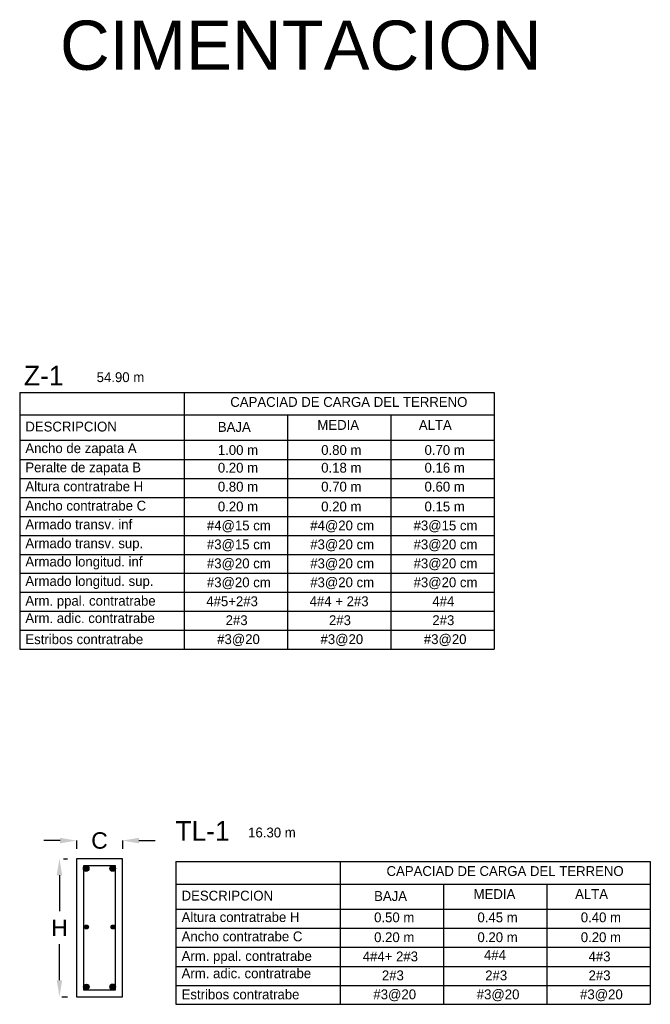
# Model space of a CAD drawing. Header units: millimetres. Extents: x 2068 to 4152, y 861 to 1938.
# Tile 4 of 20: x 2076.48 to 2080.32, y 898.61 to 904.6. Entities that reach past the tile are written whole.
import ezdxf

# ---------------------------------------------------------------- set-up
doc = ezdxf.new("R2010")
doc.units = ezdxf.units.MM
doc.layers.add('RAPID COST CASTILLOS Y COLUMNAS', color=1, linetype='Continuous')
doc.layers.add('RAPID COST CIMENTACION', color=7, linetype='Continuous')
doc.styles.add('ARIAL', font='arial.ttf')
doc.styles.add('CYCLADIC', font='GOTHIC.TTF')
doc.styles.get("Standard").update_dxf_attribs({"font": 'arial.ttf'})
doc.dimstyles.new('Copia de STANDARD 25', dxfattribs={"dimtxt": 0.15, "dimasz": 0.15, "dimexe": 0.05, "dimexo": 0.1, "dimgap": 0.05, "dimtad": 0, "dimtih": 1, "dimtoh": 1, "dimlfac": 0.25, "dimzin": 1, "dimdsep": 46, "dimtxsty": 'ARIAL', "dimcen": 0.05, "dimclrt": 256, "dimadec": 5, "dimazin": 0, "dimtfac": 1, "dimtofl": 0, "dimtmove": 2, "dimatfit": 3, "dimfxl": 0.18, "dimtolj": 1, "dimtzin": 0, "dimarcsym": 0})

# ---------------------------------------------------------------- blocks, each defined once
blk = doc.blocks.new('*D53')
at = {"layer": 'Defpoints', "color": 0, "ltscale": 0.1, "transparency": 16777216}
for p in [(2076.6445, 899.4932), (2076.6362, 898.6532), (2076.7208, 898.6532)]:
    blk.add_point(p, dxfattribs=at)
at = {"layer": 'RAPID COST CIMENTACION', "color": 0, "lineweight": -2, "ltscale": 0.1, "transparency": 16777216}
for p, q in [((2076.7445, 899.4932), (2076.7708, 899.4932)), ((2076.7208, 899.3932), (2076.7208, 899.1732)), ((2076.7208, 898.7532), (2076.7208, 898.9732)), ((2076.7362, 898.6532), (2076.7708, 898.6532))]:
    blk.add_line(p, q, dxfattribs=at)
at = {"layer": 'RAPID COST CIMENTACION', "color": 0, "ltscale": 0.1, "transparency": 16777216}
for points in [[(2076.7041, 899.3932), (2076.7374, 899.3932), (2076.7208, 899.4932)], [(2076.7041, 898.7532), (2076.7374, 898.7532), (2076.7208, 898.6532)]]:
    blk.add_solid(points, dxfattribs=at)
at = {"layer": 'RAPID COST CIMENTACION', "ltscale": 0.1, "transparency": 16777216, "insert": (2076.7208, 899.0732), "char_height": 0.15, "attachment_point": 5, "style": 'ARIAL'}
blk.add_mtext('\\A1;{\\H0.66667x;\\C3;H}', dxfattribs=at)
blk = doc.blocks.new('*D54')
at = {"layer": 'Defpoints', "color": 0, "ltscale": 0.1, "transparency": 16777216}
for p in [(2076.8247, 899.705), (2077.1047, 899.705), (2077.1047, 899.604)]:
    blk.add_point(p, dxfattribs=at)
at = {"layer": 'RAPID COST CIMENTACION', "color": 0, "lineweight": -2, "ltscale": 0.1, "transparency": 16777216}
for p, q in [((2076.7247, 899.604), (2076.6247, 899.604)), ((2076.8247, 899.605), (2076.8247, 899.554)), ((2077.1047, 899.605), (2077.1047, 899.554)), ((2077.2047, 899.604), (2077.3047, 899.604))]:
    blk.add_line(p, q, dxfattribs=at)
at = {"layer": 'RAPID COST CIMENTACION', "color": 0, "ltscale": 0.1, "transparency": 16777216}
for points in [[(2076.7247, 899.6207), (2076.7247, 899.5873), (2076.8247, 899.604)], [(2077.2047, 899.6207), (2077.2047, 899.5873), (2077.1047, 899.604)]]:
    blk.add_solid(points, dxfattribs=at)
at = {"layer": 'RAPID COST CIMENTACION', "ltscale": 0.1, "transparency": 16777216, "insert": (2076.9647, 899.604), "char_height": 0.15, "attachment_point": 5, "style": 'ARIAL'}
blk.add_mtext('\\A1;{\\H0.66667x;\\C3;C}', dxfattribs=at)

msp = doc.modelspace()

# ---------------------------------------------------------------- hatches: boundary and pattern name
at = {"layer": 'RAPID COST CIMENTACION', "lineweight": 30}
h = msp.add_hatch(color=256, dxfattribs=at)
h.dxf.hatch_style = 1
edge = h.paths.add_edge_path()
edge.add_arc((2076.8837, 899.4337), 0.017, 0, 360)
h = msp.add_hatch(color=256, dxfattribs=at)
h.dxf.hatch_style = 1
edge = h.paths.add_edge_path()
edge.add_arc((2077.045, 899.4338), 0.017, 0, 360)
h = msp.add_hatch(color=256, dxfattribs=at)
h.dxf.hatch_style = 1
edge = h.paths.add_edge_path()
edge.add_arc((2076.885, 899.0774), 0.0119, 0, 360)
h = msp.add_hatch(color=256, dxfattribs=at)
h.dxf.hatch_style = 1
edge = h.paths.add_edge_path()
edge.add_arc((2077.0472, 899.0774), 0.0119, 0, 360)
h = msp.add_hatch(color=256, dxfattribs=at)
h.dxf.hatch_style = 1
edge = h.paths.add_edge_path()
edge.add_arc((2076.8847, 898.7126), 0.017, 0, 360)
h = msp.add_hatch(color=256, dxfattribs=at)
h.dxf.hatch_style = 1
edge = h.paths.add_edge_path()
edge.add_arc((2077.0452, 898.7132), 0.017, 0, 360)

# ---------------------------------------------------------------- linework, layer by layer
at = {"layer": 'RAPID COST CIMENTACION', "color": 7}
for points in [[(2076.4786, 902.3337), (2076.4786, 900.7704)], [(2076.4786, 902.3337), (2079.3685, 902.3337)], [(2077.4798, 902.3337), (2077.4798, 900.7704)], [(2079.3685, 902.3337), (2079.3685, 900.7704)], [(2076.4786, 902.1968), (2079.3685, 902.1968)], [(2078.1094, 902.1968), (2078.1094, 900.7704)], [(2078.739, 902.1968), (2078.739, 900.7704)], [(2076.4786, 902.043), (2079.3685, 902.043)], [(2076.4786, 901.9247), (2079.3685, 901.9247)], [(2076.4786, 901.8092), (2079.3685, 901.8092)], [(2076.4786, 901.6938), (2079.3685, 901.6938)], [(2076.4786, 901.5784), (2079.3685, 901.5784)], [(2076.4786, 901.4629), (2079.3685, 901.4629)], [(2076.4786, 901.3475), (2079.3685, 901.3475)], [(2076.4786, 901.2321), (2079.3685, 901.2321)], [(2076.4786, 901.1166), (2079.3685, 901.1166)], [(2076.4786, 901.0012), (2079.3685, 901.0012)], [(2076.4786, 900.8858), (2079.3685, 900.8858)], [(2076.4786, 900.8858), (2079.3685, 900.8858)], [(2076.4786, 900.7704), (2079.3685, 900.7704)], [(2077.4305, 899.4763), (2080.3204, 899.4763)], [(2077.4305, 899.4763), (2077.4305, 898.6068)], [(2078.4317, 899.4763), (2078.4317, 898.6068)], [(2080.3204, 899.4763), (2080.3204, 898.6068)], [(2077.4305, 899.3394), (2080.3204, 899.3394)], [(2079.0613, 899.3394), (2079.0613, 898.6068)], [(2079.6909, 899.3394), (2079.6909, 898.6068)], [(2077.4305, 899.1856), (2080.3204, 899.1856)], [(2077.4305, 899.1856), (2080.3204, 899.1856)], [(2077.4305, 899.0702), (2080.3204, 899.0702)], [(2077.4305, 898.9547), (2080.3204, 898.9547)], [(2077.4305, 898.8376), (2080.3204, 898.8376)], [(2077.4305, 898.7222), (2080.3204, 898.7222)], [(2077.4305, 898.7222), (2080.3204, 898.7222)], [(2077.4305, 898.6068), (2080.3204, 898.6068)]]:
    msp.add_lwpolyline(points, dxfattribs=at)
at = {"layer": 'RAPID COST CIMENTACION'}
msp.add_lwpolyline([(2077.1047, 899.4932), (2076.8247, 899.4932), (2076.8247, 898.6532), (2077.1047, 898.6532)], close=True, dxfattribs=at)
at = {"layer": 'RAPID COST CIMENTACION', "ltscale": 0.1}
msp.add_lwpolyline([(2077.0627, 899.4512), (2076.8667, 899.4512), (2076.8667, 898.6952), (2077.0627, 898.6952)], close=True, dxfattribs=at)
at = {"layer": 'RAPID COST CIMENTACION', "lineweight": 30}
for centre, radius in [((2076.8837, 899.4337), 0.017), ((2077.045, 899.4338), 0.017), ((2076.885, 899.0774), 0.0119), ((2077.0472, 899.0774), 0.0119), ((2076.8847, 898.7126), 0.017), ((2077.0452, 898.7132), 0.017)]:
    msp.add_circle(centre, radius, dxfattribs=at)

# ---------------------------------------------------------------- texts
at = {"layer": 'RAPID COST CASTILLOS Y COLUMNAS', "color": 7, "insert": (2076.7242, 904.599), "char_height": 0.3, "attachment_point": 1}
msp.add_mtext_dynamic_manual_height_columns('CIMENTACION', width=2.926639, gutter_width=1.5, heights=[0], dxfattribs=at)
at = {"layer": 'RAPID COST CIMENTACION', "color": 5, "attachment_point": 1, "style": 'CYCLADIC'}
for s, width, insert, char_height in [('Z-1', 1.375475, (2076.5048, 902.4965), 0.12), ('CAPACIAD DE CARGA DEL TERRENO', 1.802118, (2077.7615, 902.3058), 0.06), ('DESCRIPCION', 1.105997, (2076.5131, 902.156), 0.06), ('MEDIA', 0.343587, (2078.2921, 902.1658), 0.06), ('ALTA', 0.343587, (2078.9103, 902.1658), 0.06), ('BAJA', 0.343587, (2077.6858, 902.1538), 0.06), ('TL-1', 1.375475, (2077.4276, 899.7229), 0.12), ('CAPACIAD DE CARGA DEL TERRENO', 1.802118, (2078.7134, 899.4484), 0.06), ('DESCRIPCION', 1.105997, (2077.465, 899.2986), 0.06), ('BAJA', 0.343587, (2078.6377, 899.2964), 0.06), ('MEDIA', 0.343587, (2079.244, 899.3084), 0.06), ('ALTA', 0.343587, (2079.8622, 899.3084), 0.06)]:
    msp.add_mtext_dynamic_manual_height_columns(s, width=width, gutter_width=1500, heights=[0], dxfattribs=dict(at, insert=insert, char_height=char_height))
at = {"layer": 'RAPID COST CIMENTACION', "char_height": 0.06, "attachment_point": 1, "style": 'CYCLADIC'}
for s, width, insert in [('54.90 m', 0.343587, (2076.9475, 902.4568)), ('Ancho de zapata {\\C3;A}', 1.105997, (2076.5131, 902.0244)), ('1.00 m', 0.343587, (2077.6858, 902.0131)), ('0.80 m', 0.343587, (2078.3154, 902.0131)), ('0.70 m', 0.343587, (2078.9449, 902.0131)), ('Peralte de zapata {\\C3;B}', 1.105997, (2076.5131, 901.9075)), ('0.20 m', 0.343587, (2077.6858, 901.9054)), ('0.18 m', 0.343587, (2078.3154, 901.9054)), ('0.16 m', 0.343587, (2078.9449, 901.9054)), ('Altura contratrabe {\\C3;H}', 1.105997, (2076.5131, 901.7916)), ('0.80 m', 0.343587, (2077.6858, 901.79)), ('0.70 m', 0.343587, (2078.3154, 901.79)), ('0.60 m', 0.343587, (2078.9449, 901.79)), ('Ancho contratrabe {\\C3;C}', 1.105997, (2076.5131, 901.674)), ('0.20 m', 0.343587, (2077.6858, 901.6691)), ('0.20 m', 0.343587, (2078.3154, 901.6691)), ('0.15 m', 0.343587, (2078.9449, 901.6691)), ('Armado transv. inf', 1.105997, (2076.5131, 901.5603)), ('#4@15 cm', 0.459303, (2077.6191, 901.5536)), ('#4@20 cm', 0.459303, (2078.2487, 901.5536)), ('#3@15 cm', 0.459303, (2078.8783, 901.5536)), ('Armado transv. sup.', 1.105997, (2076.5131, 901.4452)), ('#3@15 cm', 0.459303, (2077.6191, 901.4382)), ('#3@20 cm', 0.459303, (2078.2487, 901.4382)), ('#3@20 cm', 0.459303, (2078.8783, 901.4382)), ('Armado longitud. inf', 1.105997, (2076.5131, 901.3336)), ('#3@20 cm', 0.459303, (2077.6191, 901.3227)), ('#3@20 cm', 0.459303, (2078.2487, 901.3227)), ('#3@20 cm', 0.459303, (2078.8783, 901.3227)), ('Armado longitud. sup.', 1.105997, (2076.5131, 901.2148)), ('#3@20 cm', 0.459303, (2077.6191, 901.2073)), ('#3@20 cm', 0.459303, (2078.2487, 901.2073)), ('#3@20 cm', 0.459303, (2078.8783, 901.2073)), ('Arm. ppal. contratrabe', 1.105997, (2076.5131, 901.0948)), ('\\A1;4#5+2#3', 0.397911, (2077.6153, 901.0919)), ('\\A1;4#4 + 2#3', 0.397911, (2078.2448, 901.0919)), ('4#4', 0.307013, (2078.9924, 901.0919)), ('Arm. adic. contratrabe', 1.105997, (2076.5131, 900.9892)), ('2#3', 0.329563, (2077.7333, 900.9765)), ('2#3', 0.329563, (2078.3628, 900.9765)), ('2#3', 0.329563, (2078.9924, 900.9765)), ('Estribos contratrabe', 1.105997, (2076.5131, 900.8606)), ('#3@20', 0.329563, (2077.6816, 900.861)), ('#3@20', 0.329563, (2078.3112, 900.861)), ('#3@20', 0.329563, (2078.9407, 900.861)), ('16.30 m', 0.343587, (2077.8704, 899.6833)), ('Altura contratrabe {\\C3;H}', 1.105997, (2077.465, 899.168)), ('\\pxt5;0.50 m', 0.343587, (2078.6377, 899.1664)), ('0.45 m', 0.343587, (2079.2673, 899.1664)), ('0.40 m', 0.343587, (2079.8968, 899.1664)), ('Ancho contratrabe {\\C3;C}', 1.105997, (2077.465, 899.0504)), ('0.20 m', 0.343587, (2078.6377, 899.0455)), ('0.20 m', 0.343587, (2079.2673, 899.0455)), ('0.20 m', 0.343587, (2079.8968, 899.0455)), ('Arm. ppal. contratrabe', 1.105997, (2077.465, 898.9312)), ('\\A1;4#4+ 2#3', 0.397911, (2078.5684, 898.9283)), ('\\A1;4#4', 0.397911, (2079.307, 898.9367)), ('4#3', 0.307013, (2079.9443, 898.9283)), ('Arm. adic. contratrabe', 1.105997, (2077.465, 898.8256)), ('2#3', 0.329563, (2078.6852, 898.8129)), ('2#3', 0.329563, (2079.3147, 898.8129)), ('2#3', 0.329563, (2079.9443, 898.8129)), ('Estribos contratrabe', 1.105997, (2077.465, 898.697)), ('#3@20', 0.329563, (2078.6335, 898.6974)), ('#3@20', 0.329563, (2079.2631, 898.6974)), ('#3@20', 0.329563, (2079.8926, 898.6974))]:
    msp.add_mtext_dynamic_manual_height_columns(s, width=width, gutter_width=1500, heights=[0], dxfattribs=dict(at, insert=insert))

# ---------------------------------------------------------------- dimensions: what is measured, and where the dimension line sits
at = {"layer": 'RAPID COST CIMENTACION', "color": 3, "ltscale": 0.1}
dim = msp.add_linear_dim(base=(2077.1047, 899.604), p1=(2076.8247, 899.705), p2=(2077.1047, 899.705), text='{\\H0.66667x;\\C3;C}', dimstyle='Copia de STANDARD 25', override={"dimasz": 0.1}, dxfattribs=at)
dim.commit()
dim.dimension.update_dxf_attribs({"geometry": '*D54', "text_midpoint": (2076.9647, 899.604)})
dim = msp.add_linear_dim(base=(2076.7208, 898.6532), p1=(2076.6445, 899.4932), p2=(2076.6362, 898.6532), angle=90, text='{\\H0.66667x;\\C3;H}', dimstyle='Copia de STANDARD 25', override={"dimasz": 0.1}, dxfattribs=at)
dim.commit()
dim.dimension.update_dxf_attribs({"geometry": '*D53', "text_midpoint": (2076.7208, 899.0732)})

doc.saveas('drawing.dxf')
